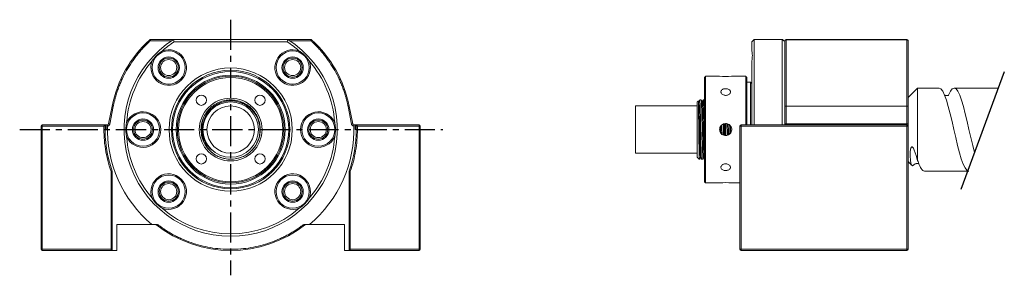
# Model space of a CAD drawing. Header units: millimetres. Extents: x 35 to 243, y 81 to 135.
import ezdxf

# ---------------------------------------------------------------- set-up
doc = ezdxf.new("R2010")
doc.units = ezdxf.units.MM
doc.linetypes.add('CENTER', pattern=[10.16, 6.35, -1.27, 1.27, -1.27])

msp = doc.modelspace()

# ---------------------------------------------------------------- linework, layer by layer
at = {"linetype": 'CENTER'}
for p, q in [((79.87, 134.5), (79.87, 80.6)), ((35.35, 111.33), (124.63, 111.33))]:
    msp.add_line(p, q, dxfattribs=at)
at = {"color": 7, "linetype": 'Continuous', "lineweight": 15}
for p, q in [((62.96, 130.08), (62.96, 130.33)), ((62.96, 130.33), (67.82, 130.33)), ((67.43, 130.08), (62.96, 130.08)), ((67.82, 130.33), (91.92, 130.33)), ((67.97, 129.83), (91.78, 129.83)), ((91.92, 130.33), (96.78, 130.33)), ((96.78, 130.08), (92.31, 130.08)), ((96.78, 130.33), (96.78, 130.08)), ((189.84, 127.89), (189.84, 129.83)), ((190.34, 130.33), (196.24, 130.33)), ((190.34, 112.33), (190.34, 130.33)), ((196.24, 112.33), (196.24, 130.33)), ((196.84, 129.38), (196.84, 129.83)), ((197.09, 130.33), (197.09, 130.26)), ((197.09, 130.33), (222.58, 130.33)), ((197.09, 116.27), (197.09, 130.26)), ((197.09, 130.26), (222.58, 130.26)), ((222.58, 130.33), (222.58, 130.26)), ((222.58, 130.26), (222.58, 116.27)), ((189.84, 112.8), (189.84, 125.81)), ((179.83, 100.33), (179.83, 122.33)), ((180.08, 122.58), (180.08, 100.08)), ((188.58, 112.33), (188.58, 122.58)), ((188.83, 122.33), (188.83, 112.33)), ((189.58, 112.33), (189.58, 121.33)), ((224.83, 120.08), (224.83, 104.83)), ((178.33, 105.48), (178.33, 117.18)), ((54.12, 112.53), (54.85, 116.27)), ((55.1, 116.22), (54.36, 112.48)), ((105.38, 112.48), (104.64, 116.22)), ((104.89, 116.27), (105.63, 112.53)), ((165.33, 116.33), (165.33, 106.33)), ((196.84, 112.48), (196.84, 116.22)), ((197.09, 116.27), (197.09, 112.53)), ((222.58, 116.27), (197.09, 116.27)), ((222.58, 112.53), (222.58, 116.27)), ((222.83, 112.48), (222.83, 116.22)), ((40.12, 112.08), (40.12, 112.33)), ((40.12, 112.33), (53.39, 112.33)), ((40.87, 112.33), (53.63, 112.33)), ((40.87, 112.33), (53.87, 112.33)), ((53.63, 111.33), (53.63, 112.33)), ((53.63, 112.33), (53.87, 112.33)), ((105.87, 112.33), (106.11, 112.33)), ((105.87, 112.33), (106.35, 112.33)), ((106.11, 112.33), (106.11, 111.33)), ((118.87, 112.33), (106.11, 112.33)), ((106.35, 112.33), (119.62, 112.33)), ((119.62, 112.33), (119.62, 112.08)), ((187.58, 112.08), (187.58, 112.33)), ((187.58, 112.33), (222.58, 112.33)), ((192.63, 112.33), (188.58, 112.33)), ((201.58, 112.33), (196.83, 112.33)), ((196.83, 112.33), (197.09, 112.33)), ((196.83, 112.33), (196.83, 112.33)), ((197.09, 112.53), (197.09, 112.33)), ((197.09, 112.53), (222.58, 112.53)), ((208.58, 112.33), (215.08, 112.33)), ((215.08, 112.33), (221.58, 112.33)), ((222.58, 112.53), (222.58, 112.33)), ((222.58, 112.08), (222.58, 112.33)), ((40.12, 112.08), (39.87, 112.08)), ((39.87, 86.08), (39.87, 112.08)), ((53.13, 112.08), (40.12, 112.08)), ((40.12, 112.08), (40.12, 86.08)), ((53.63, 111.33), (53.37, 111.33)), ((106.37, 111.33), (106.11, 111.33)), ((119.62, 112.08), (106.61, 112.08)), ((119.62, 86.08), (119.62, 112.08)), ((119.62, 112.08), (119.87, 112.08)), ((119.87, 112.08), (119.87, 86.08)), ((187.33, 86.08), (187.33, 112.08)), ((187.33, 112.08), (187.58, 112.08)), ((187.58, 112.08), (187.58, 86.08)), ((222.58, 112.08), (187.58, 112.08)), ((222.58, 86.08), (222.58, 112.08)), ((222.58, 112.08), (222.83, 112.08)), ((222.83, 86.08), (222.83, 112.08)), ((178.73, 106.17), (178.73, 105.08)), ((54.62, 86.08), (54.62, 102.5)), ((54.87, 102.54), (54.87, 85.83)), ((104.87, 85.83), (104.87, 102.54)), ((105.12, 102.5), (105.12, 86.08)), ((55.87, 91.33), (55.87, 85.83)), ((63.26, 91.33), (55.87, 91.33)), ((63.26, 91.33), (64.46, 91.33)), ((95.28, 91.33), (96.48, 91.33)), ((103.87, 91.33), (96.48, 91.33)), ((103.87, 85.83), (103.87, 91.33)), ((222.83, 86.08), (222.83, 88.88)), ((40.12, 86.08), (39.87, 86.08)), ((40.12, 86.08), (54.62, 86.08)), ((40.12, 85.83), (40.12, 86.08)), ((40.12, 85.83), (54.87, 85.83)), ((55.87, 85.83), (54.87, 85.83)), ((104.87, 85.83), (103.87, 85.83)), ((104.87, 85.83), (119.62, 85.83)), ((105.12, 86.08), (119.62, 86.08)), ((119.62, 86.08), (119.62, 85.83)), ((119.87, 86.08), (119.62, 86.08)), ((187.58, 86.08), (187.33, 86.08)), ((187.58, 85.83), (187.58, 86.08)), ((187.58, 86.08), (222.58, 86.08)), ((187.58, 85.83), (222.58, 85.83)), ((222.58, 85.83), (222.58, 86.08)), ((222.83, 86.08), (222.58, 86.08))]:
    msp.add_line(p, q, dxfattribs=at)
msp.add_line((243.13, 123.49), (233.97, 98.7))
at = {"color": 7, "linetype": 'Continuous', "lineweight": 15, "flags": 128}
for points in [[(235.44, 102.66), (235.23, 102.75), (234.85, 103.24), (234.45, 104.05), (234.05, 105.15), (233.67, 106.46), (233.28, 107.97), (232.88, 109.63), (232.5, 111.33), (232.11, 113.03), (231.71, 114.68), (231.32, 116.19), (230.94, 117.51), (230.54, 118.61), (230.15, 119.42), (229.77, 119.91), (229.37, 120.08), (229.37, 120.08)], [(231.36, 118.57), (231.38, 118.61), (231.77, 119.42), (232.15, 119.91), (232.55, 120.08), (232.94, 119.91), (233.32, 119.42), (233.72, 118.61), (234.12, 117.51), (234.5, 116.19), (234.89, 114.68), (235.29, 113.03), (235.67, 111.33), (236.06, 109.63), (236.46, 107.97), (236.84, 106.47)], [(54.85, 116.27), (54.86, 116.26), (54.87, 116.26), (54.9, 116.26), (54.93, 116.25), (54.96, 116.24), (55.01, 116.24), (55.05, 116.23), (55.1, 116.22)], [(104.64, 116.22), (104.69, 116.23), (104.74, 116.24), (104.78, 116.24), (104.82, 116.25), (104.85, 116.26), (104.87, 116.26), (104.88, 116.26), (104.89, 116.27)], [(54.36, 112.48), (54.31, 112.49), (54.27, 112.5), (54.23, 112.51), (54.19, 112.52), (54.16, 112.52), (54.14, 112.53), (54.12, 112.53), (54.12, 112.53)], [(105.63, 112.53), (105.62, 112.53), (105.61, 112.53), (105.58, 112.52), (105.55, 112.52), (105.52, 112.51), (105.47, 112.5), (105.43, 112.49), (105.38, 112.48)], [(224.15, 104.05), (224, 103.82), (223.78, 103.7), (223.59, 103.84), (223.43, 104.26), (223.32, 104.89), (223.25, 105.73), (223.26, 106.49), (223.36, 107.25), (223.42, 107.44), (223.52, 107.61), (223.58, 107.66), (223.66, 107.67), (223.74, 107.64), (223.82, 107.56), (223.94, 107.41), (224.14, 107.02), (224.35, 106.45), (224.54, 105.88), (224.83, 104.83), (224.83, 104.83)], [(54.87, 85.83), (54.87, 85.83), (54.85, 85.85), (54.83, 85.87), (54.8, 85.9), (54.76, 85.94), (54.72, 85.98), (54.67, 86.03), (54.62, 86.08)], [(104.87, 85.83), (104.88, 85.83), (104.89, 85.85), (104.91, 85.87), (104.94, 85.9), (104.98, 85.94), (105.03, 85.98), (105.07, 86.03), (105.12, 86.08)]]:
    msp.add_lwpolyline(points, dxfattribs=at)
at = {"color": 7, "linetype": 'Continuous', "lineweight": 15}
for centre, radius in [((66.79, 124.41), 3.5), ((92.95, 124.41), 3.5), ((66.79, 124.41), 2.25), ((66.79, 124.41), 2.01), ((66.79, 124.41), 1.7), ((92.95, 124.41), 2.25), ((92.95, 124.41), 2.01), ((92.95, 124.41), 1.7), ((79.87, 111.33), 13), ((79.87, 111.33), 12.5), ((79.87, 111.33), 12.25), ((79.87, 111.33), 11.5), ((79.87, 111.33), 11.25), ((79.87, 111.33), 11), ((73.68, 117.52), 1.08), ((86.06, 117.52), 1.08), ((79.87, 111.33), 6.62), ((79.87, 111.33), 5.85), ((61.37, 111.33), 3.5), ((79.87, 111.33), 5), ((98.37, 111.33), 3.5), ((61.37, 111.33), 2.25), ((61.37, 111.33), 2.01), ((61.37, 111.33), 1.7), ((98.37, 111.33), 2.25), ((98.37, 111.33), 2.01), ((98.37, 111.33), 1.7), ((73.68, 105.14), 1.08), ((86.06, 105.14), 1.08), ((66.79, 98.25), 3.5), ((66.79, 98.25), 2.25), ((66.79, 98.25), 2.01), ((66.79, 98.25), 1.7), ((92.95, 98.25), 3.5), ((92.95, 98.25), 2.25), ((92.95, 98.25), 2.01), ((92.95, 98.25), 1.7)]:
    msp.add_circle(centre, radius, dxfattribs=at)
for centre, radius, start, end in [((79.87, 111.33), 25.5, 132.0488, 168.8356), ((79.87, 111.33), 22.5, 122.3875, 57.6125), ((62.96, 130.08), 0.25, 90, 132.0488), ((79.87, 111.33), 22, 122.7638, 131.1758), ((79.87, 111.33), 22, 48.8242, 57.2362), ((96.78, 130.08), 0.25, 47.9512, 90), ((79.87, 111.33), 25.5, 11.1644, 47.9512), ((197.09, 130.08), 0.25, 90, 180), ((222.58, 130.08), 0.25, 0, 90), ((66.79, 124.41), 3.75, 158.0344, 111.9656), ((92.95, 124.41), 3.75, 68.0344, 21.9656), ((79.87, 111.33), 22, 138.8242, 176.1758), ((79.87, 111.33), 22, 3.8242, 41.1758), ((184.33, 133.79), 11.28, 263.5121, 276.4068), ((61.37, 111.33), 3.75, 203.0344, 156.9656), ((98.37, 111.33), 3.75, 23.0344, 336.9656), ((197.03, 115.91), 0.364, 80.4901, 121.4264), ((222.64, 115.91), 0.364, 58.5743, 99.5092), ((40.12, 112.08), 0.25, 90, 180), ((79.87, 111.33), 26.5, 177.8374, 199.37), ((53.87, 112.58), 0.25, 270, 274.4199), ((79.87, 111.33), 26, 177.7941, 230.2849), ((53.87, 112.58), 0.25, 274.4199, 348.8356), ((79.87, 111.33), 6.25, 151.8367, 304.4022), ((79.87, 111.33), 26, 309.7151, 2.2059), ((105.87, 112.58), 0.25, 191.1644, 265.5801), ((105.87, 112.58), 0.25, 265.5801, 270), ((79.87, 111.33), 26.5, 0, 2.1626), ((119.62, 112.08), 0.25, 0, 90), ((187.58, 112.08), 0.25, 90, 180), ((197.03, 112.17), 0.364, 80.4899, 121.4266), ((222.64, 112.17), 0.364, 58.5741, 99.5095), ((222.58, 112.08), 0.25, 0, 90), ((79.87, 111.33), 26.5, 340.63, 360), ((79.87, 111.33), 22, 183.8242, 221.1758), ((79.87, 111.33), 22, 318.8242, 356.1758), ((66.79, 98.25), 3.75, 248.0344, 201.9656), ((92.95, 98.25), 3.75, 338.0344, 291.9656), ((184.33, 88.87), 11.28, 83.5121, 96.4068), ((79.87, 111.33), 22, 228.8242, 311.1758), ((79.87, 111.33), 25.5, 231.6573, 308.3427), ((40.12, 86.08), 0.25, 180, 270), ((119.62, 86.08), 0.25, 270, 360), ((187.58, 86.08), 0.25, 180, 270), ((222.58, 86.08), 0.25, 270, 360)]:
    msp.add_arc(centre, radius, start, end, dxfattribs=at)
for points, knots in [([(62.96, 130.08), (62.88, 130), (62.71, 129.85), (62.47, 129.62), (62.23, 129.39), (61.99, 129.16), (61.76, 128.92), (61.37, 128.52), (60.84, 127.93), (60.19, 127.16), (59.57, 126.35), (58.78, 125.24), (57.88, 123.8), (57.1, 122.28), (56.56, 121.04), (56.18, 120.09), (55.85, 119.14), (55.59, 118.28), (55.39, 117.52), (55.23, 116.87), (55.14, 116.44), (55.1, 116.22)], [0, 0, 0, 0, 0.020608, 0.041209, 0.061805, 0.0824, 0.102997, 0.123601, 0.18599, 0.248397, 0.311193, 0.374006, 0.500001, 0.625996, 0.688793, 0.751606, 0.813995, 0.876402, 0.917595, 0.958785, 1, 1, 1, 1]), ([(62.96, 130.08), (62.94, 130.1), (62.92, 130.12), (62.88, 130.17), (62.86, 130.19), (62.82, 130.23), (62.81, 130.24), (62.8, 130.26), (62.79, 130.26), (62.79, 130.26)], [0, 0, 0, 0, 0.25, 0.25, 0.5, 0.5, 0.75, 0.75, 1, 1, 1, 1]), ([(96.95, 130.26), (96.95, 130.26), (96.95, 130.26), (96.93, 130.24), (96.92, 130.23), (96.88, 130.19), (96.87, 130.17), (96.82, 130.12), (96.8, 130.1), (96.78, 130.08)], [0, 0, 0, 0, 0.25, 0.25, 0.5, 0.5, 0.75, 0.75, 1, 1, 1, 1]), ([(104.64, 116.22), (104.62, 116.33), (104.58, 116.54), (104.51, 116.87), (104.43, 117.2), (104.35, 117.52), (104.27, 117.84), (104.12, 118.38), (103.89, 119.14), (103.56, 120.09), (103.19, 121.04), (102.64, 122.28), (101.86, 123.8), (100.96, 125.24), (100.17, 126.35), (99.55, 127.16), (98.9, 127.93), (98.3, 128.6), (97.75, 129.16), (97.28, 129.63), (96.95, 129.93), (96.78, 130.08)], [0, 0, 0, 0, 0.020608, 0.041209, 0.061805, 0.0824, 0.102997, 0.123601, 0.18599, 0.248397, 0.311193, 0.374006, 0.500001, 0.625996, 0.688793, 0.751606, 0.813995, 0.876402, 0.917595, 0.958785, 1, 1, 1, 1]), ([(197.09, 130.26), (197.06, 130.26), (197.03, 130.26), (196.96, 130.24), (196.93, 130.23), (196.89, 130.19), (196.87, 130.17), (196.84, 130.12), (196.84, 130.1), (196.84, 130.08)], [0, 0, 0, 0, 0.25, 0.25, 0.5, 0.5, 0.75, 0.75, 1, 1, 1, 1]), ([(196.84, 116.22), (196.84, 116.33), (196.84, 116.54), (196.84, 116.87), (196.84, 117.2), (196.84, 117.52), (196.84, 117.84), (196.84, 118.38), (196.84, 119.14), (196.84, 120.09), (196.84, 121.04), (196.84, 122.28), (196.84, 123.8), (196.84, 125.24), (196.84, 126.35), (196.84, 127.16), (196.84, 127.93), (196.84, 128.6), (196.84, 129.16), (196.84, 129.63), (196.84, 129.93), (196.84, 130.08)], [0, 0, 0, 0, 0.020608, 0.041209, 0.061805, 0.0824, 0.102997, 0.123601, 0.18599, 0.248397, 0.311193, 0.374006, 0.500001, 0.625996, 0.688793, 0.751606, 0.813995, 0.876402, 0.917595, 0.958785, 1, 1, 1, 1]), ([(222.83, 130.08), (222.83, 130.1), (222.83, 130.12), (222.81, 130.17), (222.79, 130.19), (222.74, 130.23), (222.71, 130.24), (222.65, 130.26), (222.61, 130.26), (222.58, 130.26)], [0, 0, 0, 0, 0.25, 0.25, 0.5, 0.5, 0.75, 0.75, 1, 1, 1, 1]), ([(222.83, 116.22), (222.83, 117.52), (222.83, 118.82), (222.83, 121.36), (222.83, 122.6), (222.83, 124.97), (222.83, 126.1), (222.83, 128.21), (222.83, 129.19), (222.83, 130.08)], [0, 0, 0, 0, 0.25, 0.25, 0.5, 0.5, 0.75, 0.75, 1, 1, 1, 1]), ([(65.39, 127.89), (64.97, 127.63), (64.58, 127.33), (64.05, 126.8), (63.89, 126.61), (63.58, 126.22), (63.44, 126.02), (63.31, 125.81)], [0, 0, 0, 0, 0.5, 0.5, 0.75, 0.75, 1, 1, 1, 1]), ([(96.43, 125.81), (96.17, 126.23), (95.87, 126.62), (95.34, 127.15), (95.16, 127.31), (94.77, 127.62), (94.57, 127.76), (94.36, 127.89)], [0, 0, 0, 0, 0.5, 0.5, 0.75, 0.75, 1, 1, 1, 1]), ([(189.84, 125.81), (189.92, 126.23), (189.96, 126.62), (189.96, 127.15), (189.95, 127.31), (189.91, 127.62), (189.88, 127.76), (189.84, 127.89)], [0, 0, 0, 0, 0.5, 0.5, 0.75, 0.75, 1, 1, 1, 1]), ([(184.33, 118.54), (184.22, 118.55), (184, 118.57), (183.7, 118.7), (183.47, 118.89), (183.34, 119.12), (183.32, 119.37), (183.42, 119.59), (183.62, 119.78), (183.89, 119.91), (184.22, 119.97), (184.56, 119.95), (184.88, 119.87), (185.13, 119.72), (185.3, 119.52), (185.35, 119.28), (185.3, 119.04), (185.13, 118.82), (184.87, 118.65), (184.59, 118.56), (184.41, 118.55), (184.33, 118.54)], [0, 0, 0, 0, 0.053544, 0.107083, 0.160755, 0.214515, 0.26813, 0.321595, 0.375137, 0.428863, 0.482595, 0.536144, 0.589606, 0.643213, 0.696971, 0.75065, 0.804145, 0.857637, 0.911311, 0.96507, 1, 1, 1, 1]), ([(231.42, 118.57), (231.41, 118.58), (231.4, 118.59), (231.34, 118.56), (231.24, 118.52), (231.04, 118.49), (230.88, 118.49), (230.66, 118.53), (230.57, 118.57), (230.55, 118.58)], [0, 0, 0, 0, 0.143444, 0.2983497, 0.4205346, 0.5401993, 0.7204979, 0.9278908, 1, 1, 1, 1]), ([(74.36, 114.28), (74.52, 114.55), (74.84, 115.08), (75.52, 115.85), (76.38, 116.56), (77.45, 117.13), (78.63, 117.5), (79.87, 117.62), (81.11, 117.5), (82.29, 117.13), (83.36, 116.56), (84.31, 115.79), (85.1, 114.83), (85.69, 113.72), (86.04, 112.54), (86.16, 111.33), (86.04, 110.12), (85.69, 108.93), (85.1, 107.83), (84.31, 106.87), (83.36, 106.1), (82.29, 105.52), (81.11, 105.16), (79.87, 105.04), (78.63, 105.16), (77.45, 105.52), (76.38, 106.1), (75.44, 106.87), (74.64, 107.83), (74.05, 108.93), (73.7, 110.12), (73.58, 111.33), (73.7, 112.54), (74.05, 113.72), (74.64, 114.83), (75.44, 115.79), (76.38, 116.56), (77.45, 117.13), (78.63, 117.5), (79.87, 117.62), (81.11, 117.5), (82.29, 117.13), (83.36, 116.56), (84.31, 115.79), (85.1, 114.83), (85.69, 113.72), (86.04, 112.54), (86.16, 111.33), (86.04, 110.12), (85.69, 108.93), (85.1, 107.83), (84.31, 106.87), (83.36, 106.1), (82.29, 105.52), (81.11, 105.16), (79.87, 105.04), (78.63, 105.16), (77.45, 105.52), (76.38, 106.1), (75.44, 106.87), (74.64, 107.83), (74.05, 108.93), (73.7, 110.12), (73.59, 111.33), (73.66, 112.34), (73.85, 112.91), (73.91, 113.11)], [0, 0, 0, 0, 0.012128, 0.024151, 0.039859, 0.055224, 0.071103, 0.0873, 0.103498, 0.119377, 0.134741, 0.15045, 0.166575, 0.182809, 0.198828, 0.214336, 0.229843, 0.245862, 0.262096, 0.278221, 0.29393, 0.309294, 0.325174, 0.341371, 0.357568, 0.373448, 0.388812, 0.40452, 0.420646, 0.436879, 0.452898, 0.468406, 0.483914, 0.499933, 0.516166, 0.532292, 0.548, 0.563364, 0.579244, 0.595441, 0.611639, 0.627518, 0.642882, 0.658591, 0.674716, 0.69095, 0.706969, 0.722477, 0.737984, 0.754003, 0.770237, 0.786362, 0.802071, 0.817435, 0.833314, 0.849512, 0.865709, 0.881589, 0.896953, 0.912661, 0.928787, 0.94502, 0.961039, 0.976547, 0.992055, 1, 1, 1, 1]), ([(83.4, 106.17), (83.68, 106.38), (84.23, 106.81), (84.9, 107.62), (85.44, 108.52), (85.82, 109.5), (86.04, 110.53), (86.07, 111.58), (85.93, 112.62), (85.61, 113.62), (85.13, 114.54), (84.5, 115.37), (83.75, 116.09), (82.88, 116.66), (81.93, 117.08), (80.93, 117.33), (79.9, 117.42), (78.88, 117.32), (77.89, 117.06), (76.96, 116.63), (76.11, 116.05), (75.38, 115.34), (74.78, 114.52), (74.33, 113.61), (74.03, 112.64), (73.91, 111.64), (73.95, 110.63), (74.17, 109.64), (74.56, 108.68), (75.13, 107.77), (75.64, 107.26), (75.9, 107)], [0, 0, 0, 0, 0.034641, 0.069647, 0.104652, 0.139658, 0.174663, 0.209678, 0.244689, 0.279426, 0.314163, 0.348723, 0.383282, 0.417848, 0.452411, 0.486745, 0.521078, 0.555191, 0.589304, 0.623423, 0.657538, 0.691468, 0.725397, 0.759064, 0.792731, 0.826402, 0.86007, 0.893595, 0.92712, 0.96356, 1, 1, 1, 1]), ([(178.73, 106.17), (178.73, 106.38), (178.72, 106.81), (178.71, 107.61), (178.7, 108.51), (178.68, 109.49), (178.67, 110.52), (178.66, 111.58), (178.65, 112.61), (178.63, 113.61), (178.62, 114.54), (178.61, 115.37), (178.59, 116.08), (178.58, 116.66), (178.57, 117.08), (178.56, 117.32), (178.55, 117.42), (178.54, 117.38), (178.54, 117.38)], [0, 0, 0, 0, 0.0663474, 0.132437, 0.2004432, 0.2665327, 0.3345389, 0.4006288, 0.4686636, 0.5342371, 0.6017323, 0.6669795, 0.7341187, 0.7993659, 0.8665266, 0.9313353, 0.9980483, 1, 1, 1, 1]), ([(178.86, 117.57), (178.82, 117.51), (178.75, 117.39), (178.68, 117.27), (178.65, 117.21)], [0, 0, 0, 0, 0.510882, 1, 1, 1, 1]), ([(178.65, 117.18), (178.66, 117.16), (178.67, 117.12), (178.7, 116.78), (178.72, 116.25), (178.74, 115.52), (178.76, 114.62), (178.79, 113.58), (178.81, 112.47), (178.83, 111.33), (178.86, 110.19), (178.88, 109.08), (178.91, 108.04), (178.93, 107.14), (178.95, 106.41), (178.97, 105.87), (179, 105.54), (179.01, 105.49), (179.02, 105.47)], [0, 0, 0, 0, 0.053432, 0.117411, 0.179315, 0.242605, 0.307576, 0.372982, 0.437524, 0.500005, 0.562487, 0.627029, 0.692435, 0.757406, 0.820696, 0.882599, 0.946579, 1, 1, 1, 1]), ([(178.86, 117.56), (178.86, 117.56), (178.87, 117.62), (178.89, 117.48), (178.91, 117.14), (178.93, 116.56), (178.96, 115.79), (178.98, 114.83), (179.01, 113.72), (179.03, 112.54), (179.05, 111.33), (179.07, 110.12), (179.1, 108.93), (179.12, 107.83), (179.15, 106.87), (179.17, 106.1), (179.19, 105.53), (179.21, 105.15), (179.23, 105.1), (179.24, 105.08)], [0, 0, 0, 0, 0.010988, 0.074038, 0.135852, 0.19566, 0.256808, 0.319579, 0.38277, 0.445128, 0.505494, 0.56586, 0.628218, 0.691409, 0.75418, 0.815327, 0.875136, 0.936949, 1, 1, 1, 1]), ([(179.56, 105.1), (179.56, 105.09), (179.55, 105.04), (179.53, 105.18), (179.51, 105.52), (179.49, 106.1), (179.46, 106.87), (179.44, 107.83), (179.41, 108.93), (179.39, 110.12), (179.37, 111.33), (179.35, 112.54), (179.32, 113.72), (179.3, 114.83), (179.27, 115.79), (179.25, 116.56), (179.23, 117.13), (179.21, 117.51), (179.19, 117.55), (179.18, 117.58)], [0, 0, 0, 0, 0.010999, 0.074049, 0.135862, 0.19567, 0.256816, 0.319587, 0.382777, 0.445134, 0.5055, 0.565865, 0.628222, 0.691412, 0.754183, 0.81533, 0.875137, 0.93695, 1, 1, 1, 1]), ([(179.4, 117.2), (179.37, 117.26), (179.29, 117.39), (179.22, 117.51), (179.19, 117.57)], [0, 0, 0, 0, 0.4999931, 1, 1, 1, 1]), ([(179.61, 117.57), (179.57, 117.51), (179.5, 117.39), (179.43, 117.27), (179.4, 117.21)], [0, 0, 0, 0, 0.51085, 1, 1, 1, 1]), ([(179.4, 117.18), (179.41, 117.16), (179.42, 117.12), (179.45, 116.78), (179.47, 116.25), (179.49, 115.52), (179.51, 114.62), (179.54, 113.58), (179.56, 112.47), (179.58, 111.33), (179.61, 110.19), (179.63, 109.08), (179.66, 108.04), (179.68, 107.14), (179.7, 106.41), (179.72, 105.87), (179.75, 105.54), (179.76, 105.49), (179.77, 105.47)], [0, 0, 0, 0, 0.053411, 0.117398, 0.179308, 0.242606, 0.307584, 0.372997, 0.437547, 0.500036, 0.562524, 0.627074, 0.692487, 0.757466, 0.820763, 0.882673, 0.946661, 1, 1, 1, 1]), ([(179.61, 117.56), (179.61, 117.56), (179.62, 117.62), (179.64, 117.48), (179.66, 117.14), (179.68, 116.56), (179.71, 115.79), (179.73, 114.83), (179.76, 113.72), (179.78, 112.54), (179.8, 111.33), (179.82, 110.32), (179.83, 109.75), (179.83, 109.56)], [0, 0, 0, 0, 0.018371, 0.1241241, 0.2278027, 0.3281173, 0.4306781, 0.5359631, 0.6419517, 0.7465422, 0.8477929, 0.9490436, 1, 1, 1, 1]), ([(53.39, 112.33), (53.39, 112.33), (53.39, 112.33), (53.38, 112.32), (53.37, 112.31), (53.35, 112.29), (53.31, 112.25), (53.26, 112.2), (53.22, 112.16), (53.18, 112.13), (53.15, 112.1), (53.14, 112.09), (53.13, 112.08)], [0, 0, 0, 0, 0.061921, 0.125275, 0.18634, 0.250923, 0.500095, 0.62466, 0.749633, 0.874769, 0.937528, 1, 1, 1, 1]), ([(54.36, 112.48), (54.36, 112.47), (54.35, 112.44), (54.34, 112.4), (54.32, 112.36), (54.3, 112.31), (54.26, 112.26), (54.19, 112.19), (54.12, 112.14), (54.05, 112.11), (53.96, 112.08), (53.91, 112.08), (53.88, 112.08)], [0, 0, 0, 0, 0.0609088, 0.1213598, 0.1817607, 0.2425201, 0.3709213, 0.4997275, 0.6282298, 0.7571373, 0.8782689, 1, 1, 1, 1]), ([(57.92, 112.8), (57.81, 112.32), (57.75, 111.83), (57.75, 111.09), (57.76, 110.83), (57.82, 110.34), (57.86, 110.1), (57.92, 109.86)], [0, 0, 0, 0, 0.5, 0.5, 0.75, 0.75, 1, 1, 1, 1]), ([(75.9, 107), (75.64, 107.23), (75.14, 107.7), (74.56, 108.54), (74.12, 109.44), (73.84, 110.4), (73.73, 111.4), (73.79, 112.49), (74.01, 113.47), (74.27, 114.06), (74.36, 114.28)], [0, 0, 0, 0, 0.129413, 0.25499, 0.380567, 0.504355, 0.629837, 0.75536, 0.912574, 1, 1, 1, 1]), ([(101.82, 109.86), (101.94, 110.34), (102, 110.83), (102, 111.57), (101.98, 111.82), (101.92, 112.31), (101.88, 112.56), (101.82, 112.8)], [0, 0, 0, 0, 0.5, 0.5, 0.75, 0.75, 1, 1, 1, 1]), ([(105.86, 112.08), (105.85, 112.08), (105.82, 112.08), (105.78, 112.09), (105.74, 112.1), (105.68, 112.11), (105.62, 112.14), (105.55, 112.19), (105.49, 112.26), (105.44, 112.33), (105.4, 112.4), (105.39, 112.45), (105.38, 112.48)], [0, 0, 0, 0, 0.061046, 0.121631, 0.182165, 0.243061, 0.371573, 0.500471, 0.628881, 0.757678, 0.87854, 1, 1, 1, 1]), ([(105.85, 112.32), (105.85, 112.32), (105.85, 112.31), (105.85, 112.28), (105.86, 112.21), (105.86, 112.14), (105.86, 112.1), (105.86, 112.08)], [0, 0, 0, 0, 0.073762, 0.325312, 0.577919, 0.831565, 1, 1, 1, 1]), ([(106.61, 112.08), (106.6, 112.08), (106.59, 112.1), (106.56, 112.13), (106.51, 112.18), (106.44, 112.24), (106.39, 112.29), (106.37, 112.31), (106.36, 112.32), (106.35, 112.33), (106.35, 112.33), (106.35, 112.33)], [0, 0, 0, 0, 0.0577437, 0.1253101, 0.2505259, 0.4995874, 0.7489181, 0.8135406, 0.8746457, 0.938039, 1, 1, 1, 1]), ([(183.06, 111.33), (183.07, 111.47), (183.1, 111.76), (183.32, 112.14), (183.64, 112.43), (184.05, 112.6), (184.48, 112.62), (184.9, 112.5), (185.25, 112.25), (185.51, 111.89), (185.63, 111.47), (185.6, 111.04), (185.44, 110.64), (185.15, 110.31), (184.76, 110.1), (184.33, 110.03), (183.91, 110.1), (183.53, 110.31), (183.24, 110.64), (183.08, 110.99), (183.07, 111.23), (183.06, 111.33)], [0, 0, 0, 0, 0.053455, 0.106901, 0.160561, 0.214366, 0.267937, 0.32126, 0.374708, 0.428457, 0.482217, 0.535681, 0.589004, 0.642557, 0.696357, 0.750035, 0.80341, 0.856774, 0.910435, 0.964239, 1, 1, 1, 1]), ([(183.53, 112.3), (183.54, 111.97), (183.55, 111.31), (183.56, 110.65), (183.57, 110.31)], [0, 0, 0, 0, 0.488909, 1, 1, 1, 1]), ([(183.89, 110.14), (183.88, 110.53), (183.87, 111.32), (183.85, 112.1), (183.85, 112.49)], [0, 0, 0, 0, 0.506806, 1, 1, 1, 1]), ([(184.06, 112.57), (184.06, 112.53), (184.07, 112.13), (184.08, 111.33), (184.1, 110.53), (184.11, 110.13), (184.11, 110.09)], [0, 0, 0, 0, 0.051771, 0.501437, 0.951104, 1, 1, 1, 1]), ([(184.28, 112.58), (184.28, 112.56), (184.29, 112.16), (184.3, 111.33), (184.32, 110.49), (184.32, 110.08), (184.32, 110.05)], [0, 0, 0, 0, 0.026517, 0.496375, 0.966232, 1, 1, 1, 1]), ([(184.64, 110.11), (184.64, 110.12), (184.63, 110.51), (184.62, 111.33), (184.6, 112.15), (184.6, 112.55), (184.6, 112.56)], [0, 0, 0, 0, 0.0134746, 0.4978503, 0.982226, 1, 1, 1, 1]), ([(184.81, 112.5), (184.81, 112.48), (184.82, 112.11), (184.83, 111.33), (184.85, 110.56), (184.86, 110.19), (184.86, 110.18)], [0, 0, 0, 0, 0.022924, 0.505235, 0.987545, 1, 1, 1, 1]), ([(185.03, 112.37), (185.04, 112.03), (185.05, 111.33), (185.06, 110.64), (185.07, 110.3)], [0, 0, 0, 0, 0.504106, 1, 1, 1, 1]), ([(222.83, 112.08), (222.83, 112.08), (222.83, 112.09), (222.83, 112.12), (222.83, 112.15), (222.83, 112.23), (222.83, 112.28), (222.83, 112.38), (222.83, 112.43), (222.83, 112.48)], [0, 0, 0, 0, 0.25, 0.25, 0.5, 0.5, 0.75, 0.75, 1, 1, 1, 1]), ([(53.13, 112.08), (53.09, 110.46), (53.19, 108.83), (53.69, 105.61), (54.09, 104.02), (54.62, 102.5)], [0, 0, 0, 0, 0.5, 0.5, 1, 1, 1, 1]), ([(105.12, 102.5), (105.61, 103.91), (105.99, 105.37), (106.5, 108.33), (106.62, 109.84), (106.62, 111.33)], [0, 0, 0, 0, 0.5, 0.5, 1, 1, 1, 1]), ([(106.37, 111.33), (106.37, 111.33), (106.38, 111.33), (106.4, 111.33), (106.42, 111.33), (106.47, 111.33), (106.5, 111.33), (106.56, 111.33), (106.59, 111.33), (106.62, 111.33)], [0, 0, 0, 0, 0.25, 0.25, 0.5, 0.5, 0.75, 0.75, 1, 1, 1, 1]), ([(106.61, 112.08), (106.61, 111.95), (106.62, 111.7), (106.62, 111.45), (106.62, 111.33)], [0, 0, 0, 0, 0.499983, 1, 1, 1, 1]), ([(183.12, 110.96), (183.12, 111.09), (183.12, 111.29), (183.12, 111.49), (183.11, 111.57)], [0, 0, 0, 0, 0.599787, 1, 1, 1, 1]), ([(183.32, 112.09), (183.32, 111.84), (183.33, 111.32), (183.35, 110.81), (183.35, 110.54)], [0, 0, 0, 0, 0.493001, 1, 1, 1, 1]), ([(185.38, 110.61), (185.38, 110.85), (185.37, 111.33), (185.36, 111.82), (185.35, 112.06)], [0, 0, 0, 0, 0.493318, 1, 1, 1, 1]), ([(178.81, 105.1), (178.81, 105.09), (178.8, 105.04), (178.78, 105.18), (178.76, 105.53), (178.74, 105.96), (178.73, 106.17)], [0, 0, 0, 0, 0.054836, 0.377663, 0.693856, 1, 1, 1, 1]), ([(178.81, 105.08), (178.85, 105.14), (178.92, 105.27), (178.99, 105.39), (179.02, 105.45)], [0, 0, 0, 0, 0.5108623, 1, 1, 1, 1]), ([(179.02, 105.46), (179.05, 105.39), (179.13, 105.27), (179.2, 105.14), (179.23, 105.08)], [0, 0, 0, 0, 0.499993, 1, 1, 1, 1]), ([(179.56, 105.08), (179.6, 105.14), (179.67, 105.27), (179.74, 105.39), (179.77, 105.45)], [0, 0, 0, 0, 0.510894, 1, 1, 1, 1]), ([(184.33, 102.7), (184.22, 102.7), (184, 102.72), (183.7, 102.83), (183.47, 103), (183.34, 103.21), (183.32, 103.45), (183.42, 103.69), (183.62, 103.9), (183.89, 104.05), (184.22, 104.12), (184.56, 104.11), (184.88, 104.01), (185.13, 103.83), (185.3, 103.61), (185.35, 103.37), (185.3, 103.14), (185.13, 102.93), (184.87, 102.79), (184.59, 102.71), (184.41, 102.7), (184.33, 102.7)], [0, 0, 0, 0, 0.053544, 0.107083, 0.160755, 0.214515, 0.26813, 0.321595, 0.375137, 0.428863, 0.482595, 0.536144, 0.589606, 0.643213, 0.696971, 0.75065, 0.804145, 0.857637, 0.911311, 0.96507, 1, 1, 1, 1]), ([(224.16, 104.02), (224.16, 104.02), (224.18, 104.02), (224.36, 104.12), (224.54, 104.16), (224.68, 104.17), (224.82, 104.16), (224.92, 104.15), (225.04, 104.12), (225.07, 104.11), (225.06, 104.12), (225.06, 104.12)], [0, 0, 0, 0, 0.113335, 0.332732, 0.501751, 0.604585, 0.679366, 0.784454, 0.867667, 0.991563, 1, 1, 1, 1]), ([(224.83, 104.83), (224.96, 104.49), (225.21, 103.81), (225.57, 103.12), (225.93, 102.66), (226.17, 102.61), (226.3, 102.58)], [0, 0, 0, 0, 0.25178, 0.501556, 0.748795, 1, 1, 1, 1]), ([(54.62, 102.5), (54.63, 102.5), (54.65, 102.5), (54.68, 102.51), (54.73, 102.52), (54.79, 102.53), (54.83, 102.53), (54.85, 102.54), (54.87, 102.54), (54.87, 102.54), (54.87, 102.54)], [0, 0, 0, 0, 0.0628366, 0.1436836, 0.2509993, 0.4997443, 0.6289531, 0.749759, 0.8762603, 1, 1, 1, 1]), ([(104.87, 102.54), (104.87, 102.54), (104.87, 102.54), (104.88, 102.54), (104.89, 102.54), (104.91, 102.53), (104.95, 102.53), (105.01, 102.52), (105.06, 102.51), (105.09, 102.5), (105.11, 102.5), (105.12, 102.5)], [0, 0, 0, 0, 0.082118, 0.165837, 0.250413, 0.371189, 0.500367, 0.749051, 0.849148, 0.934848, 1, 1, 1, 1]), ([(63.31, 96.84), (63.57, 96.42), (63.87, 96.04), (64.4, 95.51), (64.59, 95.35), (64.97, 95.04), (65.18, 94.9), (65.39, 94.77)], [0, 0, 0, 0, 0.5, 0.5, 0.75, 0.75, 1, 1, 1, 1]), ([(94.36, 94.77), (94.78, 95.03), (95.16, 95.33), (95.69, 95.86), (95.85, 96.04), (96.16, 96.43), (96.3, 96.63), (96.43, 96.84)], [0, 0, 0, 0, 0.5, 0.5, 0.75, 0.75, 1, 1, 1, 1]), ([(64.46, 91.33), (64.41, 91.33), (64.37, 91.33), (64.29, 91.33), (64.24, 91.33), (64.17, 91.33), (64.13, 91.33), (64.07, 91.33), (64.05, 91.33), (64.05, 91.33)], [0, 0, 0, 0, 0.25, 0.25, 0.5, 0.5, 0.75, 0.75, 1, 1, 1, 1]), ([(64.46, 91.33), (64.54, 91.26), (64.72, 91.13), (64.98, 90.94), (65.24, 90.75), (65.51, 90.56), (65.78, 90.38), (66.23, 90.07), (66.89, 89.66), (67.76, 89.16), (68.66, 88.7), (69.9, 88.11), (71.51, 87.47), (73.52, 86.86), (75.6, 86.41), (77.72, 86.14), (79.87, 86.05), (82.02, 86.14), (84.14, 86.41), (86.22, 86.86), (88.23, 87.47), (89.84, 88.11), (91.08, 88.7), (91.98, 89.16), (92.85, 89.66), (93.6, 90.13), (94.24, 90.56), (94.77, 90.94), (95.11, 91.2), (95.28, 91.33)], [0, 0, 0, 0, 0.009813, 0.019622, 0.029428, 0.039235, 0.049042, 0.058853, 0.088966, 0.119088, 0.149823, 0.180565, 0.243103, 0.306527, 0.370632, 0.435199, 0.500001, 0.564802, 0.629369, 0.693475, 0.756898, 0.819436, 0.850171, 0.880913, 0.911027, 0.941149, 0.960763, 0.980375, 1, 1, 1, 1]), ([(95.28, 91.33), (95.33, 91.33), (95.37, 91.33), (95.46, 91.33), (95.5, 91.33), (95.58, 91.33), (95.61, 91.33), (95.67, 91.33), (95.69, 91.33), (95.69, 91.33)], [0, 0, 0, 0, 0.25, 0.25, 0.5, 0.5, 0.75, 0.75, 1, 1, 1, 1])]:
    msp.add_open_spline(points, degree=3, knots=knots, dxfattribs=at)
for points, degree in [([(67.82, 130.33), (67.87, 130.16), (67.92, 130), (67.97, 129.83)], 3), ([(91.78, 129.83), (91.83, 130), (91.87, 130.16), (91.92, 130.33)], 3), ([(189.84, 129.83), (190, 130), (190.17, 130.16), (190.34, 130.33)], 3), ([(196.24, 130.33), (196.27, 130.33), (196.3, 130.33), (196.34, 130.33)], 3), ([(196.34, 130.33), (196.5, 130.16), (196.67, 130), (196.84, 129.83)], 3), ([(180.08, 122.58), (179.83, 122.33)], 1), ([(183.06, 122.58), (180.08, 122.58)], 1), ([(188.58, 122.58), (185.59, 122.58)], 1), ([(188.83, 122.33), (188.58, 122.58)], 1), ([(189.58, 121.33), (188.83, 121.33)], 1), ([(189.83, 121.08), (189.58, 121.33)], 1), ([(224.83, 120.08), (222.83, 118.08)], 1), ([(229.37, 120.08), (224.83, 120.08)], 1), ([(241.87, 120.08), (232.55, 120.08)], 1), ([(178.54, 117.38), (178.33, 117.18)], 1), ([(178.65, 117.2), (178.55, 117.37)], 1), ([(179.18, 117.58), (178.86, 117.58)], 1), ([(179.83, 117.58), (179.61, 117.58)], 1), ([(189.84, 117.31), (189.83, 117.32)], 1), ([(178.33, 116.33), (165.33, 116.33)], 1), ([(189.88, 112.33), (189.84, 112.8)], 1), ([(196.84, 112.33), (196.84, 112.48)], 1), ([(165.33, 106.33), (178.33, 106.33)], 1), ([(178.33, 105.48), (178.73, 105.08)], 1), ([(178.73, 105.08), (178.81, 105.08)], 1), ([(179.24, 105.08), (179.56, 105.08)], 1), ([(179.77, 105.46), (179.83, 105.34)], 1), ([(222.83, 104.58), (223.64, 103.78)], 1), ([(226.3, 102.58), (235.62, 102.58)], 1), ([(179.83, 100.33), (180.08, 100.08)], 1), ([(180.08, 100.08), (183.08, 100.08)], 1), ([(185.61, 100.08), (187.33, 100.08)], 1)]:
    msp.add_open_spline(points, degree=degree, dxfattribs=at)

doc.saveas('drawing.dxf')
